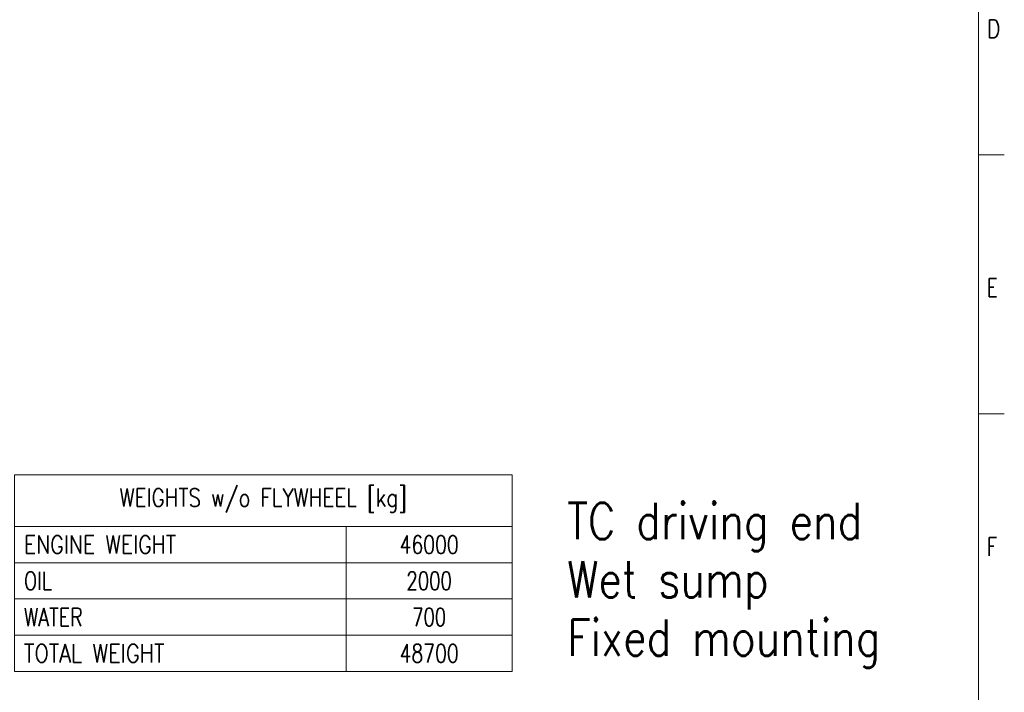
# Model space of a CAD drawing. Header units: inches. Extents: x 0 to 20790, y -12 to 14700.
# Tile 152 of 191: x 14140 to 20790, y 3717 to 8263. Entities that reach past the tile are written whole.
import ezdxf

# ---------------------------------------------------------------- set-up
doc = ezdxf.new("R2010")
doc.units = ezdxf.units.IN
doc.layers.add('210', color=7, linetype='Continuous', true_color=0xffffff)
doc.layers.add('254', color=7, linetype='Continuous', true_color=0xffffff)
doc.styles.add('latin_extended', font='simplex.shx')

# ---------------------------------------------------------------- blocks, each defined once
blk = doc.blocks.new('TabularNote1')
at = {"layer": '254', "color": 172, "linetype": 'Continuous', "lineweight": 18}
for p, q in [((0, 0), (64, 0)), ((0, 0), (0, -10)), ((64, 0), (96, 0)), ((96, 0), (96, -10)), ((0, -10), (64, -10)), ((0, -10), (0, -17)), ((64, -10), (96, -10)), ((64, -10), (64, -17)), ((96, -10), (96, -17)), ((0, -17), (64, -17)), ((0, -17), (0, -24)), ((64, -17), (96, -17)), ((64, -17), (64, -24)), ((96, -17), (96, -24)), ((0, -24), (64, -24)), ((0, -24), (0, -31)), ((64, -24), (96, -24)), ((64, -24), (64, -31)), ((96, -24), (96, -31)), ((0, -31), (64, -31)), ((0, -31), (0, -38)), ((64, -31), (96, -31)), ((64, -31), (64, -38)), ((96, -31), (96, -38)), ((0, -38), (64, -38)), ((64, -38), (96, -38))]:
    blk.add_line(p, q, dxfattribs=at)
at = {"layer": '254', "color": 2, "linetype": 'Continuous', "lineweight": 13, "char_height": 3.5, "line_spacing_factor": 0.963855, "style": 'latin_extended'}
for s, insert, attachment_point in [('\\W0.8055;WEIGHTS w/o FLYWHEEL [kg]', (48, -5), 5), ('\\W0.8258;ENGINE WEIGHT', (1.8175, -13.5), 4), ('\\W0.7610;46000', (80, -13.5), 5), ('\\W0.7656;OIL', (1.8175, -20.5), 4), ('\\W0.7316;2000', (80, -20.5), 5), ('\\W0.7713;WATER', (1.8175, -27.5), 4), ('\\W0.7231;700', (80, -27.5), 5), ('\\W0.8408;TOTAL WEIGHT', (1.8175, -34.5), 4), ('\\W0.7610;48700', (80, -34.5), 5)]:
    blk.add_mtext(s, dxfattribs=dict(at, insert=insert, attachment_point=attachment_point))

msp = doc.modelspace()

# ---------------------------------------------------------------- linework, layer by layer
at = {"layer": '210', "color": 7, "linetype": 'Continuous', "lineweight": 18}
for p, q in [((20615, 175), (20615, 14525)), ((20790, 7350), (20615, 7350)), ((20790, 5600), (20615, 5600))]:
    msp.add_line(p, q, dxfattribs=at)

# ---------------------------------------------------------------- block references
at = {"layer": '254', "color": 172, "linetype": 'Continuous', "lineweight": 18, "xscale": 35, "yscale": 35, "zscale": 35}
msp.add_blockref('TabularNote1', (14105.349, 5188.293), dxfattribs=at)

# ---------------------------------------------------------------- texts
at = {"layer": '210', "color": 211, "linetype": 'Continuous', "lineweight": 18, "char_height": 122.5, "attachment_point": 7, "line_spacing_factor": 0.963855, "style": 'latin_extended'}
for s, insert in [('\\W0.8203;D', (20673.721, 8140.689)), ('\\W0.7067;E', (20673.721, 6390.689)), ('\\W0.7067;F', (20673.721, 4640.689))]:
    msp.add_mtext(s, dxfattribs=dict(at, insert=insert))
at = {"layer": '254', "color": 2, "linetype": 'Continuous', "lineweight": 13, "insert": (17838.118, 3883.311), "char_height": 245, "attachment_point": 7, "line_spacing_factor": 0.963855, "style": 'latin_extended'}
msp.add_mtext('\\W0.8361;TC driving end\\PWet sump\\PFixed mounting', dxfattribs=at)

doc.saveas('drawing.dxf')
